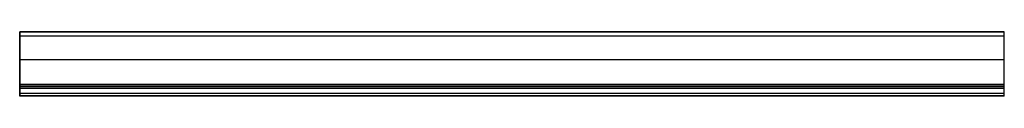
# Model space of a CAD drawing. Header units: millimetres. Extents: x 0 to 1800, y 0 to 118.
import ezdxf

# ---------------------------------------------------------------- set-up
doc = ezdxf.new("R2010")
doc.units = ezdxf.units.MM
doc.header["$LTSCALE"] = 10
doc.linetypes.add('ALLCAD_Strich', pattern=[0.2, 0.15, -0.05])
for name, color, linetype in [('BESCH_KONT_sich_schn_ansi_2d', 40, 'Continuous'), ('BESCH_KONT_sich_schn_grun_2d', 10, 'Continuous'), ('BESCH_KONT_sich_schn_seit_2d', 160, 'Continuous')]:
    doc.layers.add(name, color=color, linetype=linetype)

msp = doc.modelspace()

# ---------------------------------------------------------------- linework, layer by layer
at = {"layer": 'BESCH_KONT_sich_schn_ansi_2d', "linetype": 'ALLCAD_Strich'}
for p, q in [((1800, 0, 24), (0, 0, 24)), ((0, 0, 20), (0, 0, 24)), ((1800, 0, 20), (0, 0, 20)), ((0, 0, 19), (0, 0, 20)), ((1800, 0, 19), (0, 0, 19)), ((0, 0, 17), (0, 0, 19)), ((1800, 0, 17), (0, 0, 17)), ((0, 0, 4.5), (0, 0, 17)), ((1800, 0, 4.5), (0, 0, 4.5)), ((0, 0), (0, 0, 4.5)), ((1800, 0), (0, 0)), ((0, 0, 16.2), (0, 0, 16.2)), ((0, 0, 16.2), (0, 0, 16.2)), ((0, 0, 16.2), (0, 0, 16.2)), ((0, 0, 16.2), (0, 0, 16.2)), ((0, 0, 16.2), (0, 0, 16.2)), ((0, 0, 16.2), (0, 0, 16.2)), ((0, 0, 16.2), (0, 0, 16.2)), ((0, 0, 16.2), (0, 0, 16.2)), ((0, 0, 16.2), (0, 0, 16.2)), ((0, 0, 16.2), (0, 0, 16.2)), ((0, 0, 16.2), (0, 0, 16.2)), ((0, 0, 16.2), (0, 0, 16.2)), ((0, 0, 16.2), (0, 0, 16.2)), ((0, 0, 16.2), (0, 0, 16.2)), ((0, 0, 16.2), (0, 0, 16.2)), ((0, 0, 16.2), (0, 0, 16.2)), ((0, 0, 16.2), (0, 0, 16.2)), ((0, 0, 16.2), (0, 0, 16.2)), ((0, 0, 16.2), (0, 0, 16.2)), ((0, 0, 16.2), (0, 0, 16.2)), ((0, 0, 16.2), (0, 0, 16.2)), ((0, 0, 16.2), (0, 0, 16.2)), ((0, 0, 16.2), (0, 0, 16.2)), ((0, 0, 16.2), (0, 0, 16.2)), ((0, 0, 16.2), (0, 0, 16.2)), ((0, 0, 16.2), (0, 0, 16.2)), ((0, 0, 16.2), (0, 0, 16.2)), ((0, 0, 16.2), (0, 0, 16.2)), ((0, 0, 16.2), (0, 0, 16.2)), ((0, 0, 16.2), (0, 0, 16.2)), ((1800, 0, 16.2), (0, 0, 16.2)), ((1800, 0, 4), (0, 0, 4)), ((0, 0, 16.2), (0, 0, 16.2)), ((0, 0, 16.2), (0, 0, 16.2)), ((0, 0, 16.2), (0, 0, 16.2)), ((0, 0, 16.2), (0, 0, 16.2)), ((0, 0, 16.2), (0, 0, 16.2)), ((0, 0, 16.2), (0, 0, 16.2)), ((0, 0, 16.2), (0, 0, 16.2)), ((0, 0, 16.2), (0, 0, 16.2)), ((0, 0, 16.2), (0, 0, 16.2)), ((0, 0, 16.2), (0, 0, 16.2)), ((0, 0, 16.2), (0, 0, 16.2)), ((0, 0, 16.2), (0, 0, 16.2)), ((0, 0, 16.2), (0, 0, 16.2)), ((0, 0, 16.2), (0, 0, 16.2)), ((0, 0, 16.2), (0, 0, 16.2)), ((0, 0, 16.2), (0, 0, 16.2)), ((0, 0, 16.2), (0, 0, 16.2)), ((0, 0, 16.2), (0, 0, 16.2)), ((0, 0, 16.2), (0, 0, 16.2)), ((0, 0, 16.2), (0, 0, 16.2)), ((0, 0, 16.2), (0, 0, 16.2)), ((0, 0, 16.2), (0, 0, 16.2)), ((0, 0, 16.2), (0, 0, 16.2)), ((0, 0, 16.2), (0, 0, 16.2)), ((0, 0, 16.2), (0, 0, 16.2)), ((0, 0, 16.2), (0, 0, 16.2)), ((0, 0, 16.2), (0, 0, 16.2)), ((0, 0, 16.2), (0, 0, 16.2)), ((0, 0, 16.2), (0, 0, 16.2)), ((0, 0, 16.2), (0, 0, 16.2)), ((0, 0, 16.2), (0, 0, 16.2)), ((0, 0, 16.2), (0, 0, 16.2)), ((0, 0, 16.2), (0, 0, 16.2)), ((0, 0, 16.2), (0, 0, 16.2)), ((0, 0, 16.2), (0, 0, 16.2)), ((0, 0, 16.2), (0, 0, 16.2)), ((0, 0, 16.2), (0, 0, 16.2)), ((0, 0, 16.2), (0, 0, 16.2)), ((0, 0, 16.2), (0, 0, 16.2)), ((0, 0, 16.2), (0, 0, 16.2)), ((0, 0, 16.2), (0, 0, 16.2)), ((1800, 0, 1), (0, 0, 1)), ((1800, 0, 18.1), (0, 0, 18.1)), ((1800, 0, 19), (0, 0, 19)), ((1800, 0, 23), (0, 0, 23)), ((1800, 0, 14), (0, 0, 14)), ((1800, 0, 13), (0, 0, 13)), ((1800, 0, 20), (1800, 0, 24)), ((1800, 0, 19), (1800, 0, 20)), ((1800, 0, 17), (1800, 0, 19)), ((1800, 0, 4.5), (1800, 0, 17)), ((1800, 0), (1800, 0, 4.5))]:
    msp.add_line(p, q, dxfattribs=at)
at = {"layer": 'BESCH_KONT_sich_schn_ansi_2d', "linetype": 'ALLCAD_Strich', "extrusion": (0, -1, 0)}
for major_axis, ratio, start_param, end_param in [((0.00093, 0), 0.65294, 0.000217, 1.571013), ((-0.00093, 0), 0.65294, -1.570579, 0.000217), ((0.00217, 0), 0.65294, 0.000217, 1.571013), ((-0.00217, 0), 0.65294, -1.570579, 0.000217), ((-0.00271, 0), 0.65294, -1.570579, 0.000217), ((-0.00271, 0), 0.65294, 0.000217, 1.571013), ((0.00271, 0), 0.65294, -1.570579, 0.000217), ((0.00271, 0), 0.65294, 0.000217, 1.571013), ((-0.00271, 0), 0.65294, 0.000217, 1.571013), ((0.00271, 0), 0.65294, -1.570579, 0.000217), ((0.00271, 0), 0.65294, 0.000217, 1.541554), ((0.00116, 0), 0.65294, 0.000217, 1.571013), ((-0.00116, 0), 0.65294, -1.570579, 0.000217), ((0.00271, 0), 0.65294, -1.570579, 0.000217), ((-0.00271, 0), 0.65294, 0.000217, 1.571013), ((0.00116, 0), 0.65294, 0.000217, 1.571013), ((-0.00116, 0), 0.65294, -1.570579, 0.000217), ((-0.00271, 0), 0.65294, -1.570579, 0.000217), ((-0.00271, 0, 0), 0.505457, -1.600036, -1.570577), ((0.00271, 0), 0.65294, -1.570579, 0.000217), ((-0.00271, 0), 0.65294, 0.000217, 1.571013)]:
    msp.add_ellipse((0, 0, 16.2), major_axis=major_axis, ratio=ratio, start_param=start_param, end_param=end_param, dxfattribs=at)
at = {"layer": 'BESCH_KONT_sich_schn_ansi_2d', "linetype": 'ALLCAD_Strich', "extrusion": (0, 1, 0)}
for major_axis, start_param, end_param in [((-0.00217, 0), -0.000217, 1.570579), ((0.00217, 0), -1.571013, -0.000217), ((-0.00093, 0), -0.000217, 1.570579), ((0.00093, 0), -1.571013, -0.000217), ((0.00116, 0), -1.571013, -0.000217), ((-0.00116, 0), -0.000217, 1.570579), ((-0.00271, 0), -0.000217, 1.570579), ((0.00271, 0), -1.571013, -0.000217), ((-0.00116, 0), -1.571013, -0.000217), ((0.00116, 0), -0.000217, 1.570579), ((0.00116, 0), -0.000217, 1.570579), ((-0.00116, 0), -1.571013, -0.000217), ((0.00116, 0), -1.571013, -0.000217), ((-0.00116, 0), -0.000217, 1.570579), ((-0.00271, 0), -0.000217, 1.570579), ((0.00271, 0), -1.571013, -0.000217), ((-0.00116, 0), -1.571013, -0.000217), ((0.00116, 0), -0.000217, 1.570579), ((0.00116, 0), -0.000217, 1.570579), ((-0.00116, 0), -1.571013, -0.000217)]:
    msp.add_ellipse((0, 0, 16.2), major_axis=major_axis, ratio=0.65294, start_param=start_param, end_param=end_param, dxfattribs=at)
at = {"layer": 'BESCH_KONT_sich_schn_grun_2d', "linetype": 'ALLCAD_Strich'}
for p, q in [((1800, 118), (0, 118)), ((0, 66.5), (0, 118)), ((1800, 117), (0, 117)), ((1800, 110), (0, 110)), ((1800, 66.5), (1800, 118)), ((1800, 66.5), (0, 66.5)), ((0, 21.5), (0, 66.5)), ((1800, 66.5), (0, 66.5)), ((1800, 21.5), (1800, 66.5)), ((1800, 21.7), (0, 21.7)), ((1800, 21.5), (0, 21.5)), ((0, 18), (0, 21.5)), ((1800, 18.4), (0, 18.4)), ((1800, 18), (0, 18)), ((0, 14.5), (0, 18)), ((1800, 18), (1800, 21.5)), ((1800, 14.5), (1800, 18)), ((0, 15.1), (0, 15.1)), ((0, 15.1), (0, 15.1)), ((0, 15.1), (0, 15.1)), ((0, 15.1), (0, 15.1)), ((0, 15.1), (0, 15.1)), ((0, 15.1), (0, 15.1)), ((0, 15.1), (0, 15.1)), ((0, 15.1), (0, 15.1)), ((0, 15.1), (0, 15.1)), ((0, 15.1), (0, 15.1)), ((0, 15.1), (0, 15.1)), ((0, 15.1), (0, 15.1)), ((0, 15.1), (0, 15.1)), ((0, 15.1), (0, 15.1)), ((0, 15.1), (0, 15.1)), ((0, 15.1), (0, 15.1)), ((0, 15.1), (0, 15.1)), ((0, 15.1), (0, 15.1)), ((0, 15.1), (0, 15.1)), ((0, 15.1), (0, 15.1)), ((0, 15.1), (0, 15.1)), ((0, 15.1), (0, 15.1)), ((0, 15.1), (0, 15.1)), ((0, 15.1), (0, 15.1)), ((0, 15.1), (0, 15.1)), ((0, 15.1), (0, 15.1)), ((0, 15.1), (0, 15.1)), ((0, 15.1), (0, 15.1)), ((0, 15.1), (0, 15.1)), ((0, 15.1), (0, 15.1)), ((1800, 15.1), (0, 15.1)), ((0, 15.1), (0, 15.1)), ((0, 15.1), (0, 15.1)), ((0, 15.1), (0, 15.1)), ((0, 15.1), (0, 15.1)), ((0, 15.1), (0, 15.1)), ((0, 15.1), (0, 15.1)), ((0, 15.1), (0, 15.1)), ((0, 15.1), (0, 15.1)), ((0, 15.1), (0, 15.1)), ((0, 15.1), (0, 15.1)), ((0, 15.1), (0, 15.1)), ((0, 15.1), (0, 15.1)), ((0, 15.1), (0, 15.1)), ((0, 15.1), (0, 15.1)), ((0, 15.1), (0, 15.1)), ((0, 15.1), (0, 15.1)), ((0, 15.1), (0, 15.1)), ((0, 15.1), (0, 15.1)), ((0, 15.1), (0, 15.1)), ((0, 15.1), (0, 15.1)), ((0, 15.1), (0, 15.1)), ((0, 15.1), (0, 15.1)), ((0, 15.1), (0, 15.1)), ((0, 15.1), (0, 15.1)), ((0, 15.1), (0, 15.1)), ((0, 15.1), (0, 15.1)), ((0, 15.1), (0, 15.1)), ((0, 15.1), (0, 15.1)), ((0, 15.1), (0, 15.1)), ((0, 15.1), (0, 15.1)), ((0, 15.1), (0, 15.1)), ((0, 15.1), (0, 15.1)), ((0, 15.1), (0, 15.1)), ((0, 15.1), (0, 15.1)), ((0, 15.1), (0, 15.1)), ((0, 15.1), (0, 15.1)), ((0, 15.1), (0, 15.1)), ((0, 15.1), (0, 15.1)), ((0, 15.1), (0, 15.1)), ((0, 15.1), (0, 15.1)), ((0, 15.1), (0, 15.1)), ((1800, 14.5), (0, 14.5)), ((0, 0), (0, 14.5)), ((1800, 5), (0, 5)), ((1800, 1), (0, 1)), ((1800, 0), (0, 0)), ((1800, 0), (1800, 14.5))]:
    msp.add_line(p, q, dxfattribs=at)
for major_axis, ratio, start_param, end_param in [((0.00093, 0), 0.75741, 0.000217, 1.571013), ((-0.00093, 0), 0.75741, -1.570579, 0.000217), ((0.00217, 0), 0.75741, 0.000217, 1.571013), ((-0.00217, 0), 0.75741, -1.570579, 0.000217), ((-0.00271, 0), 0.75741, -1.570579, 0.000217), ((-0.00271, 0), 0.75741, 0.000217, 1.571013), ((0.00271, 0), 0.75741, -1.570579, 0.000217), ((0.00271, 0), 0.75741, 0.000217, 1.571013), ((-0.00271, 0), 0.75741, 0.000217, 1.571013), ((0.00271, 0), 0.75741, -1.570579, 0.000217), ((0.00271, 0), 0.75741, 0.000217, 1.541554), ((0.00116, 0), 0.75741, 0.000217, 1.571013), ((-0.00116, 0), 0.75741, -1.570579, 0.000217), ((0.00271, 0), 0.75741, -1.570579, 0.000217), ((-0.00271, 0), 0.75741, 0.000217, 1.571013), ((0.00116, 0), 0.75741, 0.000217, 1.571013), ((-0.00116, 0), 0.75741, -1.570579, 0.000217), ((-0.00271, 0), 0.75741, -1.570579, 0.000217), ((-0.00271, 0), 0.88455, -1.60001, -1.570551), ((0.00271, 0), 0.75741, -1.570579, 0.000217), ((-0.00271, 0), 0.75741, 0.000217, 1.571013)]:
    msp.add_ellipse((0, 15.1), major_axis=major_axis, ratio=ratio, start_param=start_param, end_param=end_param, dxfattribs=at)
at = {"layer": 'BESCH_KONT_sich_schn_grun_2d', "linetype": 'ALLCAD_Strich', "extrusion": (0, 0, -1)}
for major_axis, start_param, end_param in [((-0.00217, 0), -0.000217, 1.570579), ((0.00217, 0), -1.571013, -0.000217), ((-0.00093, 0), -0.000217, 1.570579), ((0.00093, 0), -1.571013, -0.000217), ((0.00116, 0), -1.571013, -0.000217), ((-0.00116, 0), -0.000217, 1.570579), ((-0.00271, 0), -0.000217, 1.570579), ((0.00271, 0), -1.571013, -0.000217), ((-0.00116, 0), -1.571013, -0.000217), ((0.00116, 0), -0.000217, 1.570579), ((0.00116, 0), -0.000217, 1.570579), ((-0.00116, 0), -1.571013, -0.000217), ((0.00116, 0), -1.571013, -0.000217), ((-0.00116, 0), -0.000217, 1.570579), ((-0.00271, 0), -0.000217, 1.570579), ((0.00271, 0), -1.571013, -0.000217), ((-0.00116, 0), -1.571013, -0.000217), ((0.00116, 0), -0.000217, 1.570579), ((0.00116, 0), -0.000217, 1.570579), ((-0.00116, 0), -1.571013, -0.000217)]:
    msp.add_ellipse((0, 15.1), major_axis=major_axis, ratio=0.75741, start_param=start_param, end_param=end_param, dxfattribs=at)
at = {"layer": 'BESCH_KONT_sich_schn_seit_2d', "linetype": 'ALLCAD_Strich'}
for p, q in [((0, 118, 13), (0, 110, 13)), ((0, 118, 24), (0, 118, 13)), ((0, 66.5, 24), (0, 118, 24)), ((0, 117, 23), (0, 66.5, 23)), ((0, 117, 14), (0, 117, 23)), ((0, 110, 14), (0, 117, 14)), ((0, 110, 13), (0, 110, 14)), ((0, 21.5, 20), (0, 66.5, 24)), ((0, 66.5, 23), (0, 21.7, 19)), ((0, 21.7, 19), (0, 18.4, 18.1)), ((0, 18, 19), (0, 21.5, 20)), ((0, 18.4, 18.1), (0, 15.1, 16.2)), ((0, 14.5, 17), (0, 18, 19)), ((0, 15.1, 16.2), (0, 15.1, 16.2)), ((0, 15.1, 16.2), (0, 15.1, 16.2)), ((0, 15.1, 16.2), (0, 15.1, 16.2)), ((0, 15.1, 16.2), (0, 15.1, 16.2)), ((0, 15.1, 16.2), (0, 15.1, 16.2)), ((0, 15.1, 16.2), (0, 15.1, 16.2)), ((0, 15.1, 16.2), (0, 15.1, 16.2)), ((0, 15.1, 16.2), (0, 1, 4)), ((0, 15.1, 16.2), (0, 15.1, 16.2)), ((0, 15.1, 16.2), (0, 15.1, 16.2)), ((0, 15.1, 16.2), (0, 15.1, 16.2)), ((0, 15.1, 16.2), (0, 15.1, 16.2)), ((0, 15.1, 16.2), (0, 15.1, 16.2)), ((0, 15.1, 16.2), (0, 15.1, 16.2)), ((0, 15.1, 16.2), (0, 15.1, 16.2)), ((0, 15.1, 16.2), (0, 15.1, 16.2)), ((0, 15.1, 16.2), (0, 15.1, 16.2)), ((0, 15.1, 16.2), (0, 15.1, 16.2)), ((0, 15.1, 16.2), (0, 15.1, 16.2)), ((0, 15.1, 16.2), (0, 15.1, 16.2)), ((0, 15.1, 16.2), (0, 15.1, 16.2)), ((0, 15.1, 16.2), (0, 15.1, 16.2)), ((0, 15.1, 16.2), (0, 15.1, 16.2)), ((0, 15.1, 16.2), (0, 15.1, 16.2)), ((0, 15.1, 16.2), (0, 15.1, 16.2)), ((0, 15.1, 16.2), (0, 15.1, 16.2)), ((0, 15.1, 16.2), (0, 15.1, 16.2)), ((0, 15.1, 16.2), (0, 15.1, 16.2)), ((0, 15.1, 16.2), (0, 15.1, 16.2)), ((0, 15.1, 16.2), (0, 15.1, 16.2)), ((0, 15.1, 16.2), (0, 15.1, 16.2)), ((0, 15.1, 16.2), (0, 15.1, 16.2)), ((0, 15.1, 16.2), (0, 15.1, 16.2)), ((0, 15.1, 16.2), (0, 15.1, 16.2)), ((0, 15.1, 16.2), (0, 15.1, 16.2)), ((0, 15.1, 16.2), (0, 15.1, 16.2)), ((0, 15.1, 16.2), (0, 15.1, 16.2)), ((0, 15.1, 16.2), (0, 15.1, 16.2)), ((0, 15.1, 16.2), (0, 15.1, 16.2)), ((0, 15.1, 16.2), (0, 15.1, 16.2)), ((0, 15.1, 16.2), (0, 15.1, 16.2)), ((0, 15.1, 16.2), (0, 15.1, 16.2)), ((0, 15.1, 16.2), (0, 15.1, 16.2)), ((0, 15.1, 16.2), (0, 15.1, 16.2)), ((0, 15.1, 16.2), (0, 15.1, 16.2)), ((0, 0, 4.5), (0, 14.5, 17)), ((0, 5), (0, 0)), ((0, 5, 1), (0, 5)), ((0, 1, 1), (0, 5, 1)), ((0, 1, 4), (0, 1, 1)), ((0, 0), (0, 0, 4.5))]:
    msp.add_line(p, q, dxfattribs=at)

doc.saveas('drawing.dxf')
